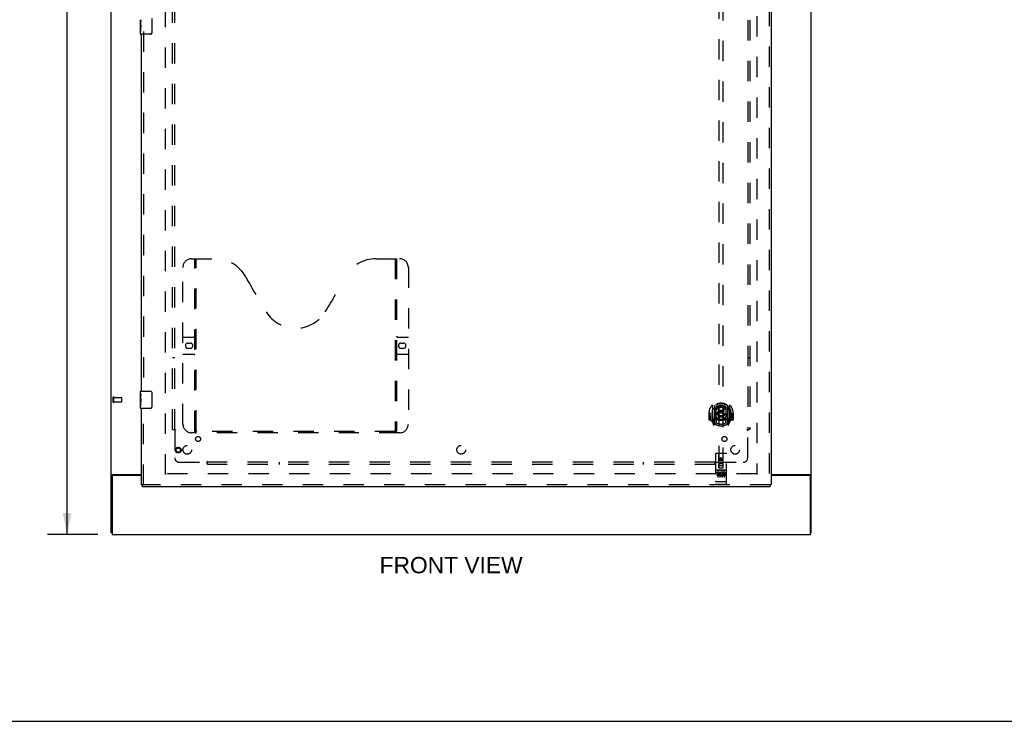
# Model space of a CAD drawing. Header units: inches. Extents: x 0 to 212, y 0 to 138.
# Tile 5 of 20: x 52 to 109, y 0 to 40. Entities that reach past the tile are written whole.
import ezdxf

# ---------------------------------------------------------------- set-up
doc = ezdxf.new("R2010")
doc.units = ezdxf.units.IN
doc.header["$LTSCALE"] = 11.6875
doc.header["$MEASUREMENT"] = 0
doc.linetypes.add('HIDDEN', pattern=[0.2, 0.1, -0.1])
doc.layers.get('0').update_dxf_attribs({"linetype": 'CONTINUOUS'})
for name, color, linetype in [('DEFAULT_2', 8, 'HIDDEN'), ('DIMENSIONS', 7, 'CONTINUOUS'), ('DOOR_ASSEMBLY', 7, 'CONTINUOUS'), ('SUBPANEL', 7, 'CONTINUOUS')]:
    doc.layers.add(name, color=color, linetype=linetype)
doc.styles.get("Standard").update_dxf_attribs({"font": 'arial.ttf'})
doc.dimstyles.new('DIMSTYLE_1', dxfattribs={"dimtxt": 0.9375, "dimasz": 1.25, "dimexe": 0.09, "dimexo": 0.07, "dimgap": 0.0375, "dimtad": 0, "dimtih": 1, "dimtoh": 1, "dimzin": 4, "dimdsep": 46, "dimtxsty": 'Standard', "dimblk": '_FILLED', "dimblk1": '_FILLED', "dimblk2": '_FILLED', "dimcen": 0.09, "dimadec": 3, "dimazin": 1, "dimtfac": 1, "dimtdec": 3, "dimtofl": 0, "dimtmove": 0, "dimatfit": 3, "dimldrblk": '_FILLED', "dimfxl": 0, "dimtolj": 1, "dimtzin": 4, "dimarcsym": 0})

# ---------------------------------------------------------------- blocks, each defined once
blk = doc.blocks.new('_FILLED')
at = {"color": 0, "linetype": 'ByBlock'}
blk.add_solid([(0, 0), (-1, 0.2), (-1, -0.2)], dxfattribs=at)
blk = doc.blocks.new('*D12')
at = {"layer": 'DIMENSIONS', "color": 2, "linetype": 'Continuous'}
for p, q in [((56.898, 90.729), (54.002, 90.729)), ((55.127, 90.729), (55.127, 51.667)), ((55.127, 10.729), (55.127, 49.792)), ((56.898, 10.729), (54.002, 10.729))]:
    blk.add_line(p, q, dxfattribs=at)
at = {"layer": 'DIMENSIONS', "color": 2, "linetype": 'Continuous', "xscale": 1.25, "yscale": 1.25, "zscale": 1.25}
for p, rotation in [((55.127, 90.729), 90), ((55.127, 10.729), 270)]:
    blk.add_blockref('_FILLED', p, dxfattribs=dict(at, rotation=rotation))
at = {"layer": 'DIMENSIONS', "color": 2, "linetype": 'Continuous', "insert": (55.127, 51.198), "char_height": 0.9375, "width": 3.27602, "attachment_point": 2, "line_spacing_factor": 0.9}
blk.add_mtext('80.00', dxfattribs=at)

msp = doc.modelspace()

# ---------------------------------------------------------------- linework, layer by layer
at = {"color": 3, "linetype": 'Continuous'}
for p, q in [((57.661, 10.833), (57.661, 90.625)), ((97.911, 10.833), (97.911, 90.625)), ((57.731, 14.177), (59.411, 14.177)), ((95.599, 14.177), (97.842, 14.177)), ((57.713, 14.065), (57.713, 10.729)), ((59.411, 14.125), (57.773, 14.125)), ((97.799, 14.125), (95.599, 14.125)), ((97.859, 10.729), (97.859, 14.065)), ((57.713, 10.729), (97.859, 10.729))]:
    msp.add_line(p, q, dxfattribs=at)
at = {"color": 7, "linetype": 'Continuous'}
for p, q in [((57.713, 10.833), (57.661, 10.833)), ((97.859, 10.833), (97.911, 10.833)), ((0, 0), (212.5, 0))]:
    msp.add_line(p, q, dxfattribs=at)
at = {"color": 3, "linetype": 'Continuous'}
for points in [[(57.697, 14.163), (57.693, 14.161), (57.689, 14.16), (57.686, 14.159), (57.682, 14.157), (57.679, 14.156), (57.676, 14.155), (57.673, 14.153), (57.671, 14.151), (57.668, 14.15), (57.667, 14.148), (57.665, 14.146), (57.664, 14.145), (57.663, 14.143), (57.662, 14.141), (57.662, 14.139), (57.661, 14.137)], [(57.731, 14.177), (57.729, 14.176), (57.727, 14.174), (57.724, 14.173), (57.721, 14.171), (57.717, 14.17), (57.713, 14.168), (57.709, 14.167), (57.705, 14.166), (57.697, 14.163)], [(97.842, 14.177), (97.844, 14.176), (97.846, 14.174), (97.849, 14.173), (97.852, 14.171), (97.856, 14.17), (97.86, 14.168), (97.864, 14.167), (97.868, 14.166)], [(97.868, 14.166), (97.876, 14.163), (97.88, 14.161), (97.884, 14.16), (97.887, 14.159), (97.891, 14.157), (97.894, 14.156), (97.897, 14.155), (97.9, 14.153), (97.902, 14.151), (97.904, 14.15), (97.906, 14.148), (97.908, 14.146), (97.909, 14.145), (97.91, 14.143), (97.911, 14.141), (97.911, 14.139), (97.911, 14.137)]]:
    msp.add_lwpolyline(points, dxfattribs=at)
for centre, start, end in [((57.773, 14.065), 90, 180), ((97.799, 14.065), 0, 90)]:
    msp.add_arc(centre, 0.06, start, end, dxfattribs=at)
at = {"layer": 'DEFAULT_2', "color": 8, "linetype": 'HIDDEN'}
for p, q in [((60.786, 14.177), (60.786, 87.281)), ((94.786, 87.281), (94.786, 14.177)), ((57.765, 18.337), (57.765, 18.621)), ((57.808, 18.337), (57.808, 18.621)), ((57.808, 18.603), (58.255, 18.603)), ((57.808, 18.355), (58.255, 18.355)), ((58.265, 18.365), (58.265, 18.593)), ((94.772, 14.229), (60.8, 14.229))]:
    msp.add_line(p, q, dxfattribs=at)
for centre, radius, start, end in [((57.787, 18.621), 0.0215, 360, 180), ((57.787, 18.337), 0.0215, 180, 0), ((58.255, 18.593), 0.01, 360, 90), ((58.255, 18.365), 0.01, 270, 0)]:
    msp.add_arc(centre, radius, start, end, dxfattribs=at)
at = {"layer": 'DOOR_ASSEMBLY', "color": 8, "linetype": 'HIDDEN'}
for p, q in [((95.495, 87.875), (95.495, 13.583)), ((92.599, 48.559), (92.599, 14.557)), ((92.849, 14.557), (92.849, 48.559)), ((59.515, 39.634), (59.515, 18.824)), ((61.785, 17.083), (61.785, 26.083)), ((62.285, 26.583), (63.64, 26.583)), ((62.46, 16.673), (62.46, 26.583)), ((62.54, 16.703), (62.54, 26.583)), ((72.89, 26.583), (74.245, 26.583)), ((73.99, 26.583), (73.99, 16.703)), ((74.07, 26.583), (74.07, 16.673)), ((74.745, 26.083), (74.745, 17.083)), ((61.785, 22.083), (62.42, 22.083)), ((74.11, 22.083), (74.745, 22.083)), ((62.072, 21.733), (62.209, 21.733)), ((74.322, 21.733), (74.459, 21.733)), ((62.42, 21.083), (61.785, 21.083)), ((62.209, 21.433), (62.072, 21.433)), ((74.745, 21.083), (74.11, 21.083)), ((74.459, 21.433), (74.322, 21.433)), ((59.515, 13.583), (59.515, 18.134)), ((92.224, 18.185), (92.224, 17.217)), ((92.341, 18.131), (92.341, 17.115)), ((93.106, 18.131), (93.106, 17.115)), ((93.224, 17.217), (93.224, 18.185)), ((92.039, 17.701), (92.024, 17.701)), ((92.024, 17.701), (92.024, 17.328)), ((92.141, 17.701), (92.156, 17.701)), ((92.141, 17.701), (92.141, 17.313)), ((92.149, 17.748), (92.149, 17.75)), ((92.149, 17.29), (92.149, 17.748)), ((92.349, 18.106), (92.349, 17.103)), ((92.441, 17.383), (92.441, 18.014)), ((92.449, 18.066), (92.449, 17.964)), ((92.561, 18.04), (92.591, 17.701)), ((92.561, 17.357), (92.591, 17.701)), ((92.856, 17.701), (92.591, 17.701)), ((92.887, 18.04), (92.856, 17.701)), ((92.887, 17.357), (92.856, 17.701)), ((92.999, 17.964), (92.999, 18.066)), ((93.006, 18.014), (93.006, 17.383)), ((93.099, 18.106), (93.099, 17.103)), ((93.306, 17.701), (93.291, 17.701)), ((93.299, 17.748), (93.299, 17.75)), ((93.299, 17.29), (93.299, 17.748)), ((93.306, 17.701), (93.306, 17.313)), ((93.424, 17.701), (93.409, 17.701)), ((93.424, 17.701), (93.424, 17.328)), ((92.141, 17.313), (92.039, 17.313)), ((92.141, 17.313), (92.15, 17.328)), ((92.228, 17.207), (92.299, 17.031)), ((92.341, 17.372), (92.281, 17.372)), ((92.281, 17.372), (92.281, 17.222)), ((92.281, 17.222), (92.349, 17.222)), ((92.319, 17.276), (92.29, 17.23)), ((92.32, 17.111), (92.324, 17.108)), ((92.327, 17.034), (92.341, 17.115)), ((92.419, 17.053), (92.349, 17.162)), ((92.351, 17.335), (92.351, 17.128)), ((92.441, 17.373), (92.369, 17.373)), ((92.437, 17.355), (92.371, 17.355)), ((92.449, 17.402), (92.449, 17.15)), ((92.999, 17.15), (92.999, 17.402)), ((93.079, 17.373), (93.006, 17.373)), ((93.076, 17.355), (93.011, 17.355)), ((93.099, 17.162), (93.029, 17.053)), ((93.096, 17.128), (93.096, 17.335)), ((93.099, 17.222), (93.166, 17.222)), ((93.166, 17.372), (93.106, 17.372)), ((93.106, 17.115), (93.121, 17.034)), ((93.127, 17.111), (93.128, 17.111)), ((93.128, 17.111), (93.128, 17.111)), ((93.128, 17.111), (93.128, 17.111)), ((93.158, 17.23), (93.129, 17.276)), ((93.149, 17.031), (93.22, 17.207)), ((93.166, 17.222), (93.166, 17.372)), ((93.298, 17.328), (93.306, 17.313)), ((93.409, 17.313), (93.306, 17.313)), ((74.245, 16.583), (62.285, 16.583)), ((73.987, 16.663), (62.544, 16.663)), ((92.411, 15.367), (92.411, 13.642)), ((93.006, 15.397), (92.441, 15.397)), ((92.597, 14.557), (92.594, 15.367)), ((92.85, 14.557), (92.854, 15.367)), ((93.036, 13.642), (93.036, 15.367)), ((92.596, 14.807), (92.852, 14.807)), ((92.724, 15.129), (92.661, 15.093)), ((92.661, 15.093), (92.671, 15.088)), ((92.661, 15.093), (92.661, 15.021)), ((92.661, 15.021), (92.671, 15.027)), ((92.661, 15.021), (92.724, 14.985)), ((92.724, 15.118), (92.671, 15.088)), ((92.671, 15.088), (92.671, 15.027)), ((92.671, 15.027), (92.724, 14.997)), ((92.786, 15.093), (92.724, 15.129)), ((92.724, 15.129), (92.724, 15.118)), ((92.776, 15.088), (92.724, 15.118)), ((92.724, 14.997), (92.776, 15.027)), ((92.724, 14.985), (92.786, 15.021)), ((92.724, 14.985), (92.724, 14.997)), ((92.786, 15.093), (92.776, 15.088)), ((92.776, 15.027), (92.776, 15.088)), ((92.786, 15.021), (92.776, 15.027)), ((92.786, 15.021), (92.786, 15.093)), ((93.006, 14.44), (92.441, 14.44)), ((92.58, 14.318), (92.487, 14.318)), ((92.487, 14.318), (92.487, 14.276)), ((92.58, 14.276), (92.487, 14.276)), ((92.513, 14.424), (92.685, 14.424)), ((92.536, 14.309), (92.536, 14.003)), ((92.583, 14.232), (92.537, 14.232)), ((92.58, 14.191), (92.551, 14.191)), ((92.597, 14.557), (92.599, 14.557)), ((92.599, 14.557), (92.849, 14.557)), ((92.809, 14.682), (92.639, 14.682)), ((92.661, 14.309), (92.661, 14.003)), ((92.763, 14.424), (92.935, 14.424)), ((92.775, 14.153), (92.792, 14.114)), ((92.786, 14.309), (92.786, 14.003)), ((92.8, 14.282), (92.787, 14.264)), ((92.796, 14.307), (92.8, 14.306)), ((92.956, 14.318), (92.8, 14.318)), ((92.8, 14.318), (92.8, 14.306)), ((92.8, 14.282), (92.8, 14.105)), ((92.956, 14.276), (92.842, 14.276)), ((92.842, 14.276), (92.842, 14.232)), ((92.934, 14.232), (92.842, 14.232)), ((92.934, 14.19), (92.842, 14.19)), ((92.842, 14.19), (92.842, 14.147)), ((92.849, 14.557), (92.85, 14.557)), ((92.911, 14.309), (92.911, 14.003)), ((92.934, 14.232), (92.934, 14.19)), ((92.956, 14.318), (92.956, 14.276)), ((92.429, 13.771), (92.428, 13.771)), ((92.431, 13.77), (92.43, 13.771)), ((92.432, 13.77), (92.431, 13.77)), ((92.433, 13.77), (92.432, 13.77)), ((92.432, 13.77), (92.432, 13.77)), ((92.434, 13.77), (92.433, 13.77)), ((92.435, 13.77), (92.434, 13.77)), ((92.436, 13.77), (92.435, 13.77)), ((92.437, 13.77), (92.436, 13.77)), ((92.436, 13.77), (92.436, 13.77)), ((92.438, 13.77), (92.437, 13.77)), ((92.439, 13.77), (92.438, 13.77)), ((92.44, 13.77), (92.439, 13.77)), ((92.441, 13.77), (92.44, 13.77)), ((93.007, 13.77), (92.441, 13.77)), ((92.441, 13.77), (92.441, 13.77)), ((93.006, 13.612), (92.441, 13.612)), ((92.643, 14.147), (92.551, 14.147)), ((92.643, 14.105), (92.551, 14.105)), ((92.643, 14.147), (92.643, 14.105)), ((92.956, 14.105), (92.8, 14.105)), ((92.956, 14.147), (92.842, 14.147)), ((92.956, 14.147), (92.956, 14.105)), ((93.007, 13.77), (93.008, 13.77)), ((93.008, 13.77), (93.009, 13.77)), ((93.009, 13.77), (93.01, 13.77)), ((93.009, 13.77), (93.009, 13.77)), ((93.01, 13.77), (93.011, 13.77)), ((93.011, 13.77), (93.012, 13.77)), ((93.012, 13.77), (93.013, 13.77)), ((93.013, 13.77), (93.014, 13.77)), ((93.014, 13.77), (93.015, 13.77)), ((93.014, 13.77), (93.014, 13.77)), ((93.015, 13.77), (93.016, 13.77)), ((93.016, 13.77), (93.017, 13.77)), ((93.017, 13.77), (93.018, 13.771)), ((93.018, 13.771), (93.019, 13.771)), ((93.018, 13.771), (93.018, 13.771)), ((93.019, 13.771), (93.02, 13.771)), ((93.02, 13.771), (93.021, 13.771)), ((95.557, 13.583), (59.453, 13.583))]:
    msp.add_line(p, q, dxfattribs=at)
at = {"layer": 'DOOR_ASSEMBLY', "color": 3, "linetype": 'Continuous'}
for p, q in [((95.599, 87.875), (95.599, 13.583)), ((59.411, 18.979), (59.411, 39.479)), ((59.411, 13.583), (59.411, 17.979)), ((95.557, 13.479), (59.453, 13.479))]:
    msp.add_line(p, q, dxfattribs=at)
at = {"layer": 'DOOR_ASSEMBLY', "color": 7, "linetype": 'Continuous'}
for p, q in [((59.351, 40.061), (59.351, 40.318)), ((59.357, 40.262), (59.351, 40.262)), ((59.358, 40.095), (59.358, 40.231)), ((60.006, 40.379), (60.006, 39.579)), ((59.351, 40.095), (59.358, 40.095)), ((59.351, 39.494), (59.351, 40.058)), ((59.353, 40.032), (59.351, 40.032)), ((59.351, 39.9), (59.357, 39.9)), ((59.351, 39.864), (59.358, 39.864)), ((59.351, 39.801), (59.358, 39.801)), ((59.351, 39.634), (59.358, 39.634)), ((59.353, 40.034), (59.355, 40.012)), ((59.358, 39.634), (59.358, 39.864)), ((59.906, 39.479), (59.366, 39.479)), ((59.351, 18.819), (59.351, 18.964)), ((59.351, 18.561), (59.351, 18.818)), ((59.357, 18.762), (59.351, 18.762)), ((59.358, 18.595), (59.358, 18.731)), ((59.366, 18.979), (59.906, 18.979)), ((60.006, 18.879), (60.006, 18.079)), ((59.351, 18.595), (59.358, 18.595)), ((59.351, 17.994), (59.351, 18.558)), ((59.353, 18.532), (59.351, 18.532)), ((59.351, 18.4), (59.357, 18.4)), ((59.351, 18.364), (59.358, 18.364)), ((59.351, 18.301), (59.358, 18.301)), ((59.351, 18.134), (59.358, 18.134)), ((59.353, 18.534), (59.355, 18.512)), ((59.358, 18.134), (59.358, 18.364)), ((59.906, 17.979), (59.366, 17.979)), ((59.411, 13.583), (59.453, 13.583)), ((59.453, 13.479), (59.453, 13.583)), ((95.599, 13.583), (95.557, 13.583)), ((95.557, 13.479), (95.557, 13.583))]:
    msp.add_line(p, q, dxfattribs=at)
for points in [[(59.351, 40.319), (59.352, 40.315), (59.352, 40.31), (59.353, 40.305), (59.354, 40.292)], [(59.354, 40.292), (59.355, 40.284), (59.356, 40.276), (59.357, 40.268)], [(59.357, 40.268), (59.357, 40.259), (59.358, 40.25), (59.358, 40.24), (59.358, 40.231)], [(59.351, 40.061), (59.352, 40.053), (59.352, 40.044), (59.353, 40.034)], [(59.355, 40.012), (59.356, 40), (59.357, 39.988), (59.357, 39.976), (59.358, 39.963), (59.358, 39.95), (59.358, 39.937), (59.358, 39.925), (59.358, 39.912), (59.357, 39.899), (59.357, 39.887), (59.356, 39.875)], [(60.006, 39.579), (60.006, 39.573), (60.006, 39.567), (60.005, 39.561), (60.003, 39.555), (60.002, 39.549), (60, 39.543)], [(59.351, 18.819), (59.352, 18.815), (59.352, 18.81), (59.353, 18.805), (59.354, 18.792)], [(59.354, 18.792), (59.355, 18.784), (59.356, 18.776), (59.357, 18.768)], [(59.357, 18.768), (59.357, 18.759), (59.358, 18.75), (59.358, 18.74), (59.358, 18.731)], [(60, 18.916), (60.002, 18.91), (60.003, 18.904), (60.005, 18.898), (60.006, 18.892), (60.006, 18.886), (60.006, 18.879)], [(59.351, 18.561), (59.352, 18.553), (59.352, 18.544), (59.353, 18.534)], [(59.355, 18.512), (59.356, 18.5), (59.357, 18.488), (59.357, 18.476), (59.358, 18.463), (59.358, 18.45), (59.358, 18.437), (59.358, 18.425), (59.358, 18.412), (59.357, 18.399), (59.357, 18.387), (59.356, 18.375)], [(60.006, 18.079), (60.006, 18.073), (60.006, 18.067), (60.005, 18.061), (60.003, 18.055), (60.002, 18.049), (60, 18.043)]]:
    msp.add_lwpolyline(points, dxfattribs=at)
at = {"layer": 'DOOR_ASSEMBLY', "color": 8, "linetype": 'HIDDEN'}
for points in [[(92.179, 18.14), (92.179, 18.141), (92.18, 18.141), (92.181, 18.142), (92.181, 18.143), (92.182, 18.144), (92.183, 18.145), (92.184, 18.145), (92.184, 18.146), (92.185, 18.147), (92.186, 18.148), (92.187, 18.148), (92.187, 18.149), (92.188, 18.15), (92.189, 18.151), (92.19, 18.151), (92.191, 18.152), (92.191, 18.153), (92.192, 18.153), (92.193, 18.154), (92.194, 18.154), (92.195, 18.155), (92.196, 18.156), (92.196, 18.156), (92.197, 18.157), (92.198, 18.157), (92.199, 18.158), (92.2, 18.158), (92.201, 18.159), (92.202, 18.159), (92.203, 18.16), (92.204, 18.16), (92.204, 18.161), (92.205, 18.161), (92.206, 18.162)], [(93.242, 18.162), (93.242, 18.161), (93.243, 18.161), (93.244, 18.16), (93.245, 18.16), (93.246, 18.159), (93.247, 18.159), (93.248, 18.158), (93.249, 18.158), (93.25, 18.157), (93.251, 18.157), (93.251, 18.156), (93.252, 18.156), (93.253, 18.155), (93.254, 18.154), (93.255, 18.154), (93.256, 18.153), (93.257, 18.153), (93.257, 18.152), (93.258, 18.151), (93.259, 18.151), (93.26, 18.15), (93.261, 18.149), (93.261, 18.148), (93.262, 18.148), (93.263, 18.147), (93.264, 18.146), (93.264, 18.145), (93.265, 18.145), (93.266, 18.144), (93.267, 18.143), (93.267, 18.142), (93.268, 18.141), (93.269, 18.141), (93.269, 18.14)], [(92.27, 17.916), (92.268, 17.915), (92.267, 17.913), (92.265, 17.912), (92.263, 17.911), (92.262, 17.909), (92.26, 17.907), (92.258, 17.906), (92.257, 17.904), (92.255, 17.902), (92.253, 17.9), (92.251, 17.898), (92.249, 17.896), (92.248, 17.894), (92.246, 17.892), (92.244, 17.89), (92.242, 17.887), (92.24, 17.885), (92.238, 17.882), (92.235, 17.88), (92.233, 17.877), (92.231, 17.874), (92.229, 17.871), (92.226, 17.868), (92.224, 17.865), (92.222, 17.862), (92.219, 17.858), (92.217, 17.855), (92.214, 17.851), (92.212, 17.847), (92.209, 17.843), (92.206, 17.839), (92.203, 17.834), (92.201, 17.83), (92.198, 17.825), (92.195, 17.82), (92.191, 17.814)], [(92.536, 18.058), (92.541, 18.059), (92.547, 18.061), (92.552, 18.062), (92.558, 18.063), (92.563, 18.065), (92.569, 18.066), (92.574, 18.067), (92.579, 18.068), (92.585, 18.07), (92.59, 18.071), (92.596, 18.072), (92.601, 18.073), (92.607, 18.074), (92.612, 18.075), (92.618, 18.075), (92.624, 18.076), (92.629, 18.077), (92.635, 18.078), (92.64, 18.078), (92.646, 18.079), (92.651, 18.08), (92.657, 18.08), (92.662, 18.081), (92.668, 18.081), (92.674, 18.082), (92.679, 18.082), (92.685, 18.082), (92.69, 18.083), (92.696, 18.083), (92.702, 18.083), (92.707, 18.083), (92.713, 18.083), (92.718, 18.083), (92.724, 18.083), (92.73, 18.083), (92.735, 18.083), (92.741, 18.083), (92.746, 18.083), (92.752, 18.083), (92.758, 18.083), (92.763, 18.082), (92.769, 18.082), (92.774, 18.082), (92.78, 18.081), (92.785, 18.081), (92.791, 18.08), (92.797, 18.08), (92.802, 18.079), (92.808, 18.078), (92.813, 18.078), (92.819, 18.077), (92.824, 18.076), (92.83, 18.075), (92.835, 18.075), (92.841, 18.074), (92.846, 18.073), (92.852, 18.072), (92.857, 18.071), (92.863, 18.07), (92.868, 18.068), (92.874, 18.067), (92.879, 18.066), (92.885, 18.065), (92.89, 18.063), (92.896, 18.062), (92.901, 18.061), (92.907, 18.059), (92.912, 18.058)], [(93.256, 17.814), (93.253, 17.82), (93.25, 17.825), (93.247, 17.83), (93.244, 17.834), (93.242, 17.839), (93.239, 17.843), (93.236, 17.847), (93.234, 17.851), (93.231, 17.855), (93.229, 17.858), (93.226, 17.862), (93.224, 17.865), (93.221, 17.868), (93.219, 17.871), (93.217, 17.874), (93.215, 17.877), (93.212, 17.88), (93.21, 17.882), (93.208, 17.885), (93.206, 17.887), (93.204, 17.89), (93.202, 17.892), (93.2, 17.894), (93.198, 17.896), (93.197, 17.898), (93.195, 17.9), (93.193, 17.902), (93.191, 17.904), (93.189, 17.906), (93.188, 17.907), (93.186, 17.909), (93.184, 17.91), (93.183, 17.912), (93.181, 17.913), (93.18, 17.915), (93.178, 17.916)], [(92.206, 17.24), (92.205, 17.241), (92.204, 17.241), (92.204, 17.242), (92.203, 17.242), (92.202, 17.243), (92.201, 17.243), (92.2, 17.244), (92.199, 17.244), (92.198, 17.245), (92.197, 17.245), (92.196, 17.246), (92.196, 17.246), (92.195, 17.247), (92.194, 17.247), (92.193, 17.248), (92.192, 17.249), (92.191, 17.249), (92.191, 17.25), (92.19, 17.251), (92.189, 17.251), (92.188, 17.252), (92.187, 17.253), (92.187, 17.254), (92.186, 17.254), (92.185, 17.255), (92.184, 17.256), (92.184, 17.257), (92.183, 17.257), (92.182, 17.258), (92.181, 17.259), (92.181, 17.26), (92.18, 17.26), (92.179, 17.261), (92.179, 17.262)], [(93.269, 17.262), (93.269, 17.261), (93.268, 17.26), (93.267, 17.26), (93.267, 17.259), (93.266, 17.258), (93.265, 17.257), (93.264, 17.257), (93.264, 17.256), (93.263, 17.255), (93.262, 17.254), (93.261, 17.254), (93.261, 17.253), (93.26, 17.252), (93.259, 17.251), (93.258, 17.251), (93.257, 17.25), (93.257, 17.249), (93.256, 17.249), (93.255, 17.248), (93.254, 17.247), (93.253, 17.247), (93.252, 17.246), (93.251, 17.246), (93.251, 17.245), (93.25, 17.245), (93.249, 17.244), (93.248, 17.244), (93.247, 17.243), (93.246, 17.243), (93.245, 17.242), (93.244, 17.242), (93.243, 17.241), (93.242, 17.241), (93.242, 17.24)], [(62.45, 16.703), (62.467, 16.693), (62.482, 16.683), (62.498, 16.675), (62.514, 16.669), (62.529, 16.665), (62.544, 16.663)], [(73.987, 16.663), (74.002, 16.665), (74.017, 16.669), (74.033, 16.675), (74.048, 16.683), (74.064, 16.693), (74.08, 16.703)], [(92.506, 14.423), (92.507, 14.423), (92.507, 14.423), (92.507, 14.423), (92.507, 14.423), (92.507, 14.423), (92.507, 14.423), (92.507, 14.423), (92.507, 14.423), (92.507, 14.423), (92.507, 14.423), (92.508, 14.423), (92.508, 14.423), (92.508, 14.423), (92.508, 14.423), (92.508, 14.423), (92.508, 14.423), (92.508, 14.423), (92.508, 14.423), (92.508, 14.424), (92.509, 14.424), (92.509, 14.424), (92.509, 14.424), (92.509, 14.424), (92.509, 14.424), (92.509, 14.424), (92.509, 14.424), (92.51, 14.424), (92.51, 14.424), (92.51, 14.424), (92.51, 14.424), (92.51, 14.424), (92.51, 14.424), (92.511, 14.424), (92.511, 14.424), (92.511, 14.424), (92.511, 14.424), (92.511, 14.424), (92.511, 14.424), (92.512, 14.424), (92.512, 14.424), (92.512, 14.424), (92.512, 14.424), (92.512, 14.424), (92.513, 14.424), (92.513, 14.424)], [(92.685, 14.424), (92.685, 14.424), (92.685, 14.424), (92.685, 14.424), (92.686, 14.424), (92.686, 14.424), (92.686, 14.424), (92.686, 14.424), (92.686, 14.424), (92.687, 14.424), (92.687, 14.424), (92.687, 14.424), (92.687, 14.424), (92.687, 14.424), (92.688, 14.424), (92.688, 14.424), (92.688, 14.424), (92.688, 14.424), (92.688, 14.424), (92.688, 14.424), (92.688, 14.424), (92.689, 14.424), (92.689, 14.424), (92.689, 14.424), (92.689, 14.424), (92.689, 14.424), (92.689, 14.424), (92.689, 14.424), (92.69, 14.423), (92.69, 14.423), (92.69, 14.423), (92.69, 14.423), (92.69, 14.423), (92.69, 14.423), (92.69, 14.423), (92.69, 14.423), (92.69, 14.423), (92.691, 14.423), (92.691, 14.423), (92.691, 14.423), (92.691, 14.423), (92.691, 14.423), (92.691, 14.423), (92.691, 14.423), (92.691, 14.423), (92.691, 14.423), (92.691, 14.423)], [(92.756, 14.423), (92.757, 14.423), (92.757, 14.423), (92.757, 14.423), (92.757, 14.423), (92.757, 14.423), (92.757, 14.423), (92.757, 14.423), (92.757, 14.423), (92.757, 14.423), (92.757, 14.423), (92.758, 14.423), (92.758, 14.423), (92.758, 14.423), (92.758, 14.423), (92.758, 14.423), (92.758, 14.423), (92.758, 14.423), (92.758, 14.423), (92.758, 14.424), (92.759, 14.424), (92.759, 14.424), (92.759, 14.424), (92.759, 14.424), (92.759, 14.424), (92.759, 14.424), (92.759, 14.424), (92.76, 14.424), (92.76, 14.424), (92.76, 14.424), (92.76, 14.424), (92.76, 14.424), (92.76, 14.424), (92.761, 14.424), (92.761, 14.424), (92.761, 14.424), (92.761, 14.424), (92.761, 14.424), (92.761, 14.424), (92.762, 14.424), (92.762, 14.424), (92.762, 14.424), (92.762, 14.424), (92.762, 14.424), (92.763, 14.424), (92.763, 14.424)], [(92.935, 14.424), (92.935, 14.424), (92.935, 14.424), (92.935, 14.424), (92.936, 14.424), (92.936, 14.424), (92.936, 14.424), (92.936, 14.424), (92.936, 14.424), (92.937, 14.424), (92.937, 14.424), (92.937, 14.424), (92.937, 14.424), (92.937, 14.424), (92.938, 14.424), (92.938, 14.424), (92.938, 14.424), (92.938, 14.424), (92.938, 14.424), (92.938, 14.424), (92.938, 14.424), (92.939, 14.424), (92.939, 14.424), (92.939, 14.424), (92.939, 14.424), (92.939, 14.424), (92.939, 14.424), (92.939, 14.424), (92.94, 14.423), (92.94, 14.423), (92.94, 14.423), (92.94, 14.423), (92.94, 14.423), (92.94, 14.423), (92.94, 14.423), (92.94, 14.423), (92.94, 14.423), (92.941, 14.423), (92.941, 14.423), (92.941, 14.423), (92.941, 14.423), (92.941, 14.423), (92.941, 14.423), (92.941, 14.423), (92.941, 14.423), (92.941, 14.423), (92.941, 14.423)], [(92.428, 13.771), (92.427, 13.771), (92.427, 13.771), (92.427, 13.771), (92.426, 13.771), (92.426, 13.771), (92.425, 13.771), (92.425, 13.771), (92.425, 13.771), (92.424, 13.771), (92.424, 13.771), (92.424, 13.771), (92.423, 13.771), (92.423, 13.772), (92.423, 13.772), (92.422, 13.772), (92.422, 13.772), (92.422, 13.772), (92.421, 13.772), (92.421, 13.772), (92.421, 13.772), (92.421, 13.772), (92.42, 13.772), (92.42, 13.772), (92.42, 13.772), (92.419, 13.772), (92.419, 13.772), (92.419, 13.773), (92.419, 13.773), (92.418, 13.773), (92.418, 13.773), (92.418, 13.773), (92.417, 13.773), (92.417, 13.773), (92.417, 13.773), (92.417, 13.773), (92.417, 13.773), (92.416, 13.773), (92.416, 13.773), (92.416, 13.774), (92.416, 13.774), (92.415, 13.774), (92.415, 13.774), (92.415, 13.774), (92.415, 13.774), (92.415, 13.774), (92.414, 13.774), (92.414, 13.774), (92.414, 13.774), (92.414, 13.774), (92.414, 13.775), (92.414, 13.775), (92.413, 13.775), (92.413, 13.775), (92.413, 13.775), (92.413, 13.775), (92.413, 13.775), (92.413, 13.775), (92.413, 13.775), (92.413, 13.775), (92.412, 13.776), (92.412, 13.776), (92.412, 13.776), (92.412, 13.776), (92.412, 13.776), (92.412, 13.776), (92.412, 13.776), (92.412, 13.776), (92.412, 13.776), (92.412, 13.776), (92.412, 13.777), (92.412, 13.777), (92.412, 13.777), (92.412, 13.777), (92.411, 13.777), (92.411, 13.777), (92.411, 13.777), (92.411, 13.777), (92.411, 13.777)], [(92.43, 13.771), (92.429, 13.771), (92.429, 13.771)], [(93.021, 13.771), (93.021, 13.771), (93.021, 13.771), (93.022, 13.771), (93.022, 13.771), (93.022, 13.771), (93.023, 13.771), (93.023, 13.771), (93.023, 13.771), (93.024, 13.771), (93.024, 13.771), (93.024, 13.771), (93.025, 13.772), (93.025, 13.772), (93.025, 13.772), (93.026, 13.772), (93.026, 13.772), (93.026, 13.772), (93.027, 13.772), (93.027, 13.772), (93.027, 13.772), (93.028, 13.772), (93.028, 13.772), (93.028, 13.772), (93.029, 13.772), (93.029, 13.772), (93.029, 13.773), (93.029, 13.773), (93.03, 13.773), (93.03, 13.773), (93.03, 13.773), (93.03, 13.773), (93.031, 13.773), (93.031, 13.773), (93.031, 13.773), (93.031, 13.773), (93.032, 13.773), (93.032, 13.773), (93.032, 13.774), (93.032, 13.774), (93.032, 13.774), (93.033, 13.774), (93.033, 13.774), (93.033, 13.774), (93.033, 13.774), (93.033, 13.774), (93.034, 13.774), (93.034, 13.774), (93.034, 13.774), (93.034, 13.775), (93.034, 13.775), (93.034, 13.775), (93.035, 13.775), (93.035, 13.775), (93.035, 13.775), (93.035, 13.775), (93.035, 13.775), (93.035, 13.775), (93.035, 13.775), (93.035, 13.776), (93.036, 13.776), (93.036, 13.776), (93.036, 13.776), (93.036, 13.776), (93.036, 13.776), (93.036, 13.776), (93.036, 13.776), (93.036, 13.776), (93.036, 13.776), (93.036, 13.777), (93.036, 13.777), (93.036, 13.777), (93.036, 13.777), (93.036, 13.777), (93.036, 13.777), (93.036, 13.777), (93.036, 13.777), (93.036, 13.777)]]:
    msp.add_lwpolyline(points, dxfattribs=at)
for centre, radius in [((92.724, 17.683), 0.35), ((92.724, 17.683), 0.335), ((92.724, 17.683), 0.205), ((92.724, 17.683), 0.133), ((61.515, 15.583), 0.164), ((61.515, 15.583), 0.124), ((92.724, 15.057), 0.085), ((92.724, 15.057), 0.0845)]:
    msp.add_circle(centre, radius, dxfattribs=at)
at = {"layer": 'DOOR_ASSEMBLY', "color": 7, "linetype": 'Continuous'}
for centre, radius, start, end in [((59.366, 39.494), 0.015, 180, 270), ((59.906, 39.579), 0.1, 270, 338.7946), ((59.366, 18.964), 0.015, 90, 180), ((59.906, 18.879), 0.1, 21.1999, 90), ((59.366, 17.994), 0.015, 180, 270), ((59.906, 18.079), 0.1, 270, 338.7946)]:
    msp.add_arc(centre, radius, start, end, dxfattribs=at)
at = {"layer": 'DOOR_ASSEMBLY', "color": 8, "linetype": 'HIDDEN'}
for centre, radius, start, end in [((62.285, 26.083), 0.5, 90, 180), ((63.64, 24.583), 2, 28.4813, 90), ((72.89, 24.583), 2, 90, 151.5187), ((74.245, 26.083), 0.5, 0, 90), ((99.948, 44.282), 39.307, 208.4813, 211.8705), ((36.582, 44.282), 39.307, 328.1295, 331.5187), ((68.265, 24.583), 2, 211.8705, 328.1295), ((62.42, 22.123), 0.04, 270, 360), ((74.11, 22.123), 0.04, 180, 270), ((62.072, 21.583), 0.15, 90, 270), ((62.209, 21.583), 0.15, 270, 90), ((74.322, 21.583), 0.15, 90, 270), ((74.459, 21.583), 0.15, 270, 90), ((62.42, 21.043), 0.04, 0, 90), ((74.11, 21.043), 0.04, 90, 180), ((92.724, 17.701), 0.7, 305.5126, 234.4874), ((92.724, 17.698), 0.583, 0.2464, 179.7536), ((92.724, 17.673), 0.58, 7.6622, 172.3378), ((92.239, 18.185), 0.015, 135.0748, 180), ((92.356, 18.131), 0.015, 130.3587, 180), ((92.369, 18.106), 0.02, 129.3378, 179.9984), ((92.724, 17.673), 0.48, 55.0461, 124.9539), ((93.079, 18.106), 0.02, 0, 50.6594), ((93.091, 18.131), 0.015, 0, 49.6413), ((93.209, 18.185), 0.015, 0, 44.9252), ((92.724, 17.701), 0.685, 180, 213.0115), ((92.169, 17.748), 0.02, 172.3378, 180), ((92.724, 17.383), 0.7, 49.529, 130.471), ((92.456, 18.014), 0.015, 112.9863, 180), ((92.479, 17.964), 0.03, 180, 311.1261), ((92.724, 17.683), 0.343, 48.8739, 131.1261), ((92.541, 18.039), 0.02, 5.0796, 105.5752), ((92.907, 18.039), 0.02, 74.4248, 174.9204), ((92.969, 17.964), 0.03, 228.8739, 360), ((92.991, 18.014), 0.015, 0, 67.0137), ((92.724, 17.701), 0.685, 326.9885, 360), ((93.279, 17.748), 0.02, 0, 7.6622), ((62.285, 17.083), 0.5, 180, 270), ((74.245, 17.083), 0.5, 270, 360), ((92.039, 17.328), 0.015, 180, 270), ((92.169, 17.29), 0.02, 180, 215.2961), ((92.724, 17.683), 0.7, 215.2961, 324.7039), ((92.239, 17.217), 0.015, 180, 224.9252), ((92.294, 17.227), 0.005, 147.3208, 270), ((92.312, 17.037), 0.015, 201.8041, 350), ((92.724, 18.013), 0.7, 233.2319, 306.7681), ((92.329, 17.147), 0.02, 234.4874, 360), ((92.161, 17.377), 0.188, 327.3208, 360), ((92.331, 17.128), 0.02, 234.7457, 360), ((92.369, 17.353), 0.02, 90, 180), ((92.369, 17.103), 0.02, 180, 238.5295), ((92.371, 17.335), 0.02, 90, 180), ((92.437, 17.335), 0.02, 66.536, 90), ((92.456, 17.383), 0.015, 180, 247.0137), ((92.724, 17.995), 0.7, 246.536, 293.464), ((92.479, 17.402), 0.03, 48.8739, 180), ((92.724, 17.683), 0.6, 242.7204, 297.2796), ((92.724, 17.683), 0.343, 228.8739, 311.1261), ((92.541, 17.359), 0.02, 254.3869, 354.9204), ((92.907, 17.359), 0.02, 185.0796, 285.6131), ((92.969, 17.402), 0.03, 0, 131.1261), ((92.991, 17.383), 0.015, 292.9863, 360), ((93.011, 17.335), 0.02, 90, 113.464), ((93.076, 17.335), 0.02, 0, 90), ((93.079, 17.353), 0.02, 0, 90), ((93.079, 17.103), 0.02, 301.4688, 359.9992), ((93.116, 17.128), 0.02, 180, 305.2543), ((93.287, 17.377), 0.188, 180, 212.6792), ((93.119, 17.147), 0.02, 180, 305.5126), ((93.135, 17.037), 0.015, 190, 338.1959), ((93.154, 17.227), 0.005, 270, 32.6792), ((93.209, 17.217), 0.015, 315.0748, 360), ((93.279, 17.29), 0.02, 324.7039, 360), ((93.409, 17.328), 0.015, 270, 360), ((62.55, 16.673), 0.09, 180, 270), ((62.58, 16.703), 0.04, 180, 270), ((73.95, 16.703), 0.04, 270, 360), ((73.98, 16.673), 0.09, 270, 360), ((92.441, 15.367), 0.03, 90, 180), ((92.564, 15.367), 0.03, 0, 90), ((92.884, 15.367), 0.03, 90, 180), ((93.006, 15.367), 0.03, 0, 90), ((92.441, 14.47), 0.03, 180, 270), ((92.551, 14.169), 0.0644, 102.2995, 270.0775), ((92.551, 14.169), 0.0219, 89.9011, 270), ((92.58, 14.255), 0.0635, 270, 90), ((92.58, 14.254), 0.0219, 280.307, 90), ((92.639, 14.642), 0.04, 90, 180), ((92.639, 14.597), 0.04, 180, 270), ((92.75, 14.212), 0.107, 64.2636, 293.4027), ((92.75, 14.212), 0.0639, 54.8895, 293.4026), ((92.809, 14.642), 0.04, 0, 90), ((92.809, 14.597), 0.04, 270, 360), ((93.006, 14.47), 0.03, 270, 360), ((92.441, 13.642), 0.03, 180, 270), ((93.006, 13.642), 0.03, 270, 360)]:
    msp.add_arc(centre, radius, start, end, dxfattribs=at)
at = {"layer": 'DOOR_ASSEMBLY', "color": 7, "linetype": 'Continuous'}
for centre, start_param, end_param in [((59.614, 39.895), -3.141593, -2.961605), ((59.614, 18.395), 3.141593, 3.321581)]:
    msp.add_ellipse(centre, major_axis=(0.263, 0), ratio=0.432808, start_param=start_param, end_param=end_param, dxfattribs=at)
at = {"layer": 'SUBPANEL', "color": 8, "linetype": 'HIDDEN'}
for p, q in [((61.193, 16.761), (61.193, 84.698)), ((61.318, 16.761), (61.318, 84.698)), ((94.255, 84.698), (94.255, 16.761)), ((94.38, 84.698), (94.38, 16.761)), ((61.318, 20.886), (61.193, 20.886)), ((94.255, 20.886), (94.38, 20.886)), ((61.193, 16.761), (61.279, 16.761)), ((61.279, 16.761), (61.359, 16.761)), ((61.299, 16.744), (61.305, 16.737)), ((61.318, 16.725), (61.318, 15.136)), ((94.214, 16.761), (94.294, 16.761)), ((94.255, 15.136), (94.255, 16.725)), ((94.38, 16.761), (94.294, 16.761)), ((61.568, 14.886), (63.157, 14.886)), ((63.193, 14.847), (63.193, 14.927)), ((92.38, 14.886), (63.193, 14.886)), ((63.193, 14.761), (63.193, 14.847)), ((92.38, 14.761), (63.193, 14.761)), ((67.318, 14.886), (67.318, 14.761)), ((88.255, 14.886), (88.255, 14.761)), ((92.38, 14.847), (92.38, 14.927)), ((92.38, 14.761), (92.38, 14.847)), ((92.397, 14.867), (92.404, 14.873)), ((92.416, 14.886), (94.005, 14.886))]:
    msp.add_line(p, q, dxfattribs=at)
for points in [[(61.279, 16.761), (61.281, 16.759), (61.283, 16.758), (61.285, 16.756), (61.287, 16.754), (61.289, 16.753), (61.291, 16.751), (61.293, 16.75), (61.294, 16.748), (61.296, 16.747), (61.297, 16.745), (61.299, 16.744)], [(61.305, 16.737), (61.307, 16.735), (61.309, 16.733), (61.311, 16.732), (61.313, 16.73), (61.315, 16.728), (61.316, 16.727), (61.318, 16.725)], [(61.337, 16.738), (61.332, 16.736), (61.33, 16.734), (61.328, 16.733), (61.325, 16.731), (61.323, 16.73), (61.321, 16.728), (61.319, 16.727), (61.318, 16.725)], [(61.359, 16.761), (61.358, 16.759), (61.357, 16.757), (61.356, 16.756), (61.355, 16.754), (61.354, 16.752), (61.353, 16.751), (61.352, 16.749), (61.35, 16.748), (61.349, 16.746), (61.347, 16.745), (61.345, 16.744), (61.343, 16.742), (61.341, 16.741), (61.339, 16.74), (61.337, 16.738)], [(94.214, 16.761), (94.215, 16.759), (94.216, 16.757), (94.217, 16.756), (94.218, 16.754), (94.219, 16.752), (94.22, 16.751), (94.221, 16.749), (94.223, 16.748), (94.224, 16.746), (94.226, 16.745), (94.228, 16.744), (94.23, 16.742), (94.232, 16.741), (94.234, 16.74), (94.236, 16.738), (94.24, 16.736)], [(94.24, 16.736), (94.243, 16.734), (94.245, 16.733), (94.247, 16.731), (94.25, 16.73), (94.252, 16.728), (94.254, 16.727), (94.255, 16.725)], [(94.274, 16.744), (94.267, 16.737), (94.266, 16.735), (94.264, 16.733), (94.262, 16.732), (94.26, 16.73), (94.258, 16.728), (94.257, 16.727), (94.255, 16.725)], [(94.294, 16.761), (94.292, 16.759), (94.289, 16.758), (94.287, 16.756), (94.285, 16.754), (94.284, 16.753), (94.282, 16.751), (94.28, 16.75), (94.279, 16.748), (94.277, 16.747), (94.275, 16.745), (94.274, 16.744)], [(63.168, 14.9), (63.166, 14.898), (63.165, 14.896), (63.163, 14.893), (63.162, 14.891), (63.16, 14.889), (63.159, 14.887), (63.157, 14.886)], [(63.176, 14.867), (63.169, 14.873), (63.167, 14.875), (63.165, 14.877), (63.164, 14.879), (63.162, 14.881), (63.16, 14.883), (63.159, 14.884), (63.157, 14.886)], [(63.193, 14.927), (63.191, 14.926), (63.189, 14.925), (63.188, 14.924), (63.186, 14.923), (63.184, 14.922), (63.183, 14.921), (63.181, 14.92), (63.18, 14.918), (63.178, 14.917), (63.177, 14.915), (63.176, 14.913), (63.174, 14.911), (63.173, 14.909), (63.172, 14.907), (63.17, 14.905), (63.168, 14.9)], [(63.193, 14.847), (63.191, 14.849), (63.19, 14.851), (63.188, 14.854), (63.186, 14.855), (63.185, 14.857), (63.183, 14.859), (63.182, 14.861), (63.18, 14.862), (63.179, 14.864), (63.177, 14.866), (63.176, 14.867)], [(92.38, 14.927), (92.382, 14.926), (92.384, 14.925), (92.385, 14.924), (92.387, 14.923), (92.388, 14.922), (92.39, 14.921), (92.392, 14.92), (92.393, 14.918), (92.395, 14.917), (92.396, 14.915), (92.397, 14.913), (92.399, 14.911), (92.4, 14.909), (92.401, 14.907), (92.403, 14.905)], [(92.38, 14.847), (92.382, 14.849), (92.383, 14.851), (92.385, 14.854), (92.387, 14.855), (92.388, 14.857), (92.39, 14.859), (92.391, 14.861), (92.393, 14.862), (92.394, 14.864), (92.396, 14.866), (92.397, 14.867)], [(92.403, 14.905), (92.405, 14.9), (92.407, 14.898), (92.408, 14.896), (92.41, 14.893), (92.411, 14.891), (92.413, 14.889), (92.414, 14.887), (92.416, 14.886)], [(92.404, 14.873), (92.406, 14.875), (92.407, 14.877), (92.409, 14.879), (92.411, 14.881), (92.413, 14.883), (92.414, 14.884), (92.416, 14.886)]]:
    msp.add_lwpolyline(points, dxfattribs=at)
for centre, radius in [((62.036, 15.604), 0.25), ((62.655, 16.223), 0.141), ((77.786, 15.604), 0.25), ((92.918, 16.223), 0.141), ((93.536, 15.604), 0.25)]:
    msp.add_circle(centre, radius, dxfattribs=at)
for centre, start, end in [((61.568, 15.136), 180, 270), ((94.005, 15.136), 270, 360)]:
    msp.add_arc(centre, 0.25, start, end, dxfattribs=at)

# ---------------------------------------------------------------- texts
at = {"layer": 'DIMENSIONS', "color": 2, "linetype": 'Continuous', "insert": (77.203, 9.443), "char_height": 0.9375, "width": 8.204, "attachment_point": 2, "line_spacing_factor": 0.9}
msp.add_mtext('FRONT VIEW', dxfattribs=at)

# ---------------------------------------------------------------- dimensions: what is measured, and where the dimension line sits
at = {"layer": 'DIMENSIONS', "color": 2, "linetype": 'Continuous'}
dim = msp.add_linear_dim(base=(55.127, 10.729), p1=(56.968, 90.729), p2=(56.968, 10.729), angle=270, dimstyle='DIMSTYLE_1', dxfattribs=at)
dim.commit()
dim.dimension.update_dxf_attribs({"geometry": '*D12', "text_midpoint": (55.122, 50.724), "dimtype": 160})

doc.saveas('drawing.dxf')
